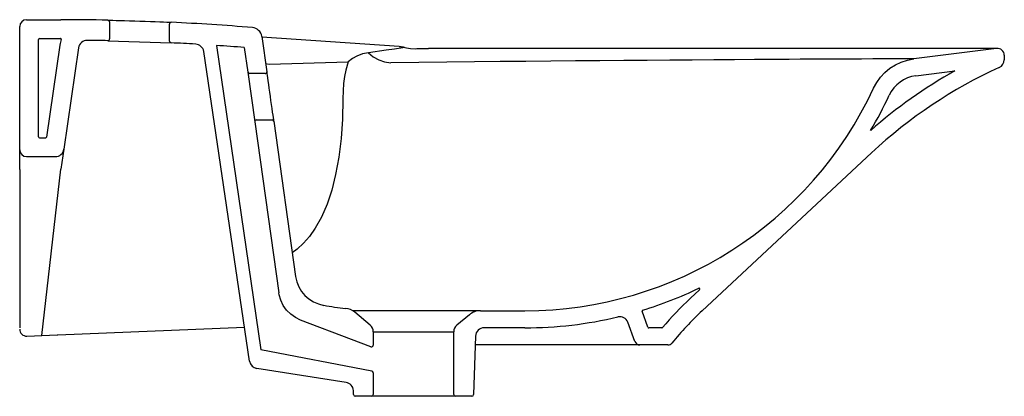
# Model space of a CAD drawing. Header units: millimetres. Extents: x 4356.165 to 4356.74, y 1774.339 to 1774.559.
import ezdxf

# ---------------------------------------------------------------- set-up
doc = ezdxf.new("R2010")
doc.units = ezdxf.units.MM
doc.layers.add('SANINDUSA', color=3, linetype='Continuous')

msp = doc.modelspace()

# ---------------------------------------------------------------- linework, layer by layer
at = {"layer": 'SANINDUSA'}
for p, q in [((4356.1694, 1774.55943), (4356.18937, 1774.55943)), ((4356.1654, 1774.48343), (4356.1654, 1774.55543)), ((4356.2179, 1774.55815), (4356.2179, 1774.54815)), ((4356.2529, 1774.54689), (4356.2529, 1774.5569)), ((4356.1764, 1774.49093), (4356.1764, 1774.54793)), ((4356.1769, 1774.54843), (4356.1892, 1774.54843)), ((4356.30678, 1774.54968), (4356.30967, 1774.52906)), ((4356.38702, 1774.54386), (4356.30683, 1774.54928)), ((4356.18889, 1774.54463), (4356.18112, 1774.49086)), ((4356.19977, 1774.54306), (4356.1912, 1774.48371)), ((4356.2169, 1774.54715), (4356.25386, 1774.54589)), ((4356.28032, 1774.54436), (4356.30622, 1774.36663)), ((4356.29658, 1774.54317), (4356.2986, 1774.52878)), ((4356.38702, 1774.54386), (4356.38715, 1774.54384)), ((4356.39031, 1774.54323), (4356.39132, 1774.54301)), ((4356.73591, 1774.54262), (4356.4042, 1774.54262)), ((4356.73591, 1774.54262), (4356.68758, 1774.53658)), ((4356.29968, 1774.35988), (4356.27285, 1774.54087)), ((4356.7404, 1774.53866), (4356.7404, 1774.53606)), ((4356.30901, 1774.53376), (4356.31117, 1774.53347)), ((4356.31117, 1774.53347), (4356.35716, 1774.53485)), ((4356.2986, 1774.52878), (4356.30268, 1774.49978)), ((4356.30868, 1774.52792), (4356.29959, 1774.52792)), ((4356.68881, 1774.52669), (4356.71155, 1774.52955)), ((4356.30268, 1774.49978), (4356.31672, 1774.39987)), ((4356.30367, 1774.50092), (4356.31276, 1774.50092)), ((4356.31375, 1774.50006), (4356.32647, 1774.40951)), ((4356.1769, 1774.49043), (4356.18062, 1774.49043)), ((4356.1654, 1774.47187), (4356.1654, 1774.48343)), ((4356.1694, 1774.47943), (4356.18625, 1774.47943)), ((4356.1912, 1774.48371), (4356.18952, 1774.47211)), ((4356.66291, 1774.48169), (4356.56397, 1774.38943)), ((4356.1654, 1774.47187), (4356.1654, 1774.38695)), ((4356.1784, 1774.37496), (4356.18952, 1774.47211)), ((4356.56249, 1774.40172), (4356.55715, 1774.39674)), ((4356.1654, 1774.38695), (4356.1654, 1774.37942)), ((4356.43446, 1774.38943), (4356.35979, 1774.38943)), ((4356.37012, 1774.38093), (4356.36109, 1774.38851)), ((4356.42803, 1774.38709), (4356.42069, 1774.38093)), ((4356.43446, 1774.38943), (4356.4604, 1774.38943)), ((4356.53229, 1774.37976), (4356.52889, 1774.3891)), ((4356.35925, 1774.37265), (4356.32944, 1774.38395)), ((4356.52469, 1774.3714), (4356.52059, 1774.38265)), ((4356.16957, 1774.3746), (4356.18723, 1774.37533)), ((4356.18723, 1774.37533), (4356.18769, 1774.37535)), ((4356.18769, 1774.37535), (4356.29672, 1774.37984)), ((4356.3719, 1774.3771), (4356.3719, 1774.3693)), ((4356.3719, 1774.3771), (4356.4189, 1774.3771)), ((4356.4189, 1774.34043), (4356.4189, 1774.3771)), ((4356.4604, 1774.37943), (4356.43663, 1774.37943)), ((4356.54045, 1774.37943), (4356.53276, 1774.37943)), ((4356.37055, 1774.36837), (4356.35924, 1774.37265)), ((4356.43163, 1774.3746), (4356.43044, 1774.34039)), ((4356.37109, 1774.35412), (4356.30622, 1774.36663)), ((4356.52751, 1774.36943), (4356.43145, 1774.36943)), ((4356.54397, 1774.36943), (4356.52751, 1774.36943)), ((4356.35606, 1774.34755), (4356.30386, 1774.35567)), ((4356.3719, 1774.35314), (4356.3719, 1774.34043)), ((4356.36037, 1774.34039), (4356.36029, 1774.34278)), ((4356.3709, 1774.33943), (4356.36137, 1774.33943)), ((4356.4199, 1774.33943), (4356.3709, 1774.33943)), ((4356.42944, 1774.33943), (4356.4199, 1774.33943))]:
    msp.add_line(p, q, dxfattribs=at)
at = {"layer": 'SANINDUSA', "flags": 128}
for points in [[(4356.21693, 1774.55915), (4356.21743, 1774.55914), (4356.21841, 1774.55912), (4356.21986, 1774.55909), (4356.22176, 1774.55904), (4356.22405, 1774.55899), (4356.22666, 1774.55892), (4356.22952, 1774.55884), (4356.23255, 1774.55874), (4356.23566, 1774.55864), (4356.23877, 1774.55853), (4356.24178, 1774.55842), (4356.24461, 1774.55831), (4356.24718, 1774.5582), (4356.24942, 1774.55811), (4356.25126, 1774.55802), (4356.25291, 1774.55795), (4356.25369, 1774.55791), (4356.25395, 1774.5579)], [(4356.39031, 1774.54323), (4356.38909, 1774.54302), (4356.38437, 1774.54229), (4356.37941, 1774.54157), (4356.36907, 1774.54016)], [(4356.38715, 1774.54384), (4356.38822, 1774.54371), (4356.38928, 1774.54351), (4356.39031, 1774.54323)], [(4356.39132, 1774.54301), (4356.39368, 1774.54265), (4356.39631, 1774.5425), (4356.39741, 1774.54252)], [(4356.39741, 1774.54252), (4356.40075, 1774.5426), (4356.4042, 1774.54262)], [(4356.36907, 1774.54016), (4356.36556, 1774.53943), (4356.36233, 1774.53816), (4356.3598, 1774.53671), (4356.35716, 1774.53485)], [(4356.36907, 1774.54016), (4356.3719, 1774.53776), (4356.37509, 1774.53594), (4356.37853, 1774.53475), (4356.38211, 1774.53425)], [(4356.68758, 1774.53658), (4356.68716, 1774.53658), (4356.6859, 1774.53657), (4356.68386, 1774.53657), (4356.68109, 1774.53656), (4356.67944, 1774.53655), (4356.67763, 1774.53655), (4356.67567, 1774.53654), (4356.67355, 1774.53653), (4356.67129, 1774.53652), (4356.66889, 1774.53651), (4356.66636, 1774.5365), (4356.66371, 1774.53649), (4356.65708, 1774.53646), (4356.64977, 1774.53642), (4356.64183, 1774.53638), (4356.63332, 1774.53634), (4356.62734, 1774.53631), (4356.62115, 1774.53627), (4356.61475, 1774.53623), (4356.60817, 1774.53619), (4356.6014, 1774.53615), (4356.59447, 1774.53611), (4356.58286, 1774.53603), (4356.57074, 1774.53595), (4356.55816, 1774.53586), (4356.54517, 1774.53576), (4356.53181, 1774.53566), (4356.51812, 1774.53555), (4356.50415, 1774.53544), (4356.48996, 1774.53531), (4356.47561, 1774.53519), (4356.46097, 1774.53505), (4356.44609, 1774.53491), (4356.43103, 1774.53477), (4356.41479, 1774.5346), (4356.39846, 1774.53443), (4356.38211, 1774.53425)], [(4356.6641, 1774.51944), (4356.66592, 1774.52281), (4356.66811, 1774.52586), (4356.67068, 1774.52861), (4356.67363, 1774.53105), (4356.67685, 1774.53311), (4356.68025, 1774.53471), (4356.68382, 1774.53587), (4356.68758, 1774.53658)], [(4356.35716, 1774.53485), (4356.35581, 1774.5299), (4356.35512, 1774.52623), (4356.3546, 1774.52225), (4356.35426, 1774.51791), (4356.35414, 1774.51327)], [(4356.30967, 1774.52906), (4356.30972, 1774.52871), (4356.30981, 1774.52798), (4356.30995, 1774.52688), (4356.31014, 1774.52543), (4356.31037, 1774.52368), (4356.31064, 1774.52166), (4356.31094, 1774.51945), (4356.31126, 1774.51709), (4356.3116, 1774.51465), (4356.31195, 1774.5122), (4356.31229, 1774.50981), (4356.31262, 1774.50756), (4356.31292, 1774.5055), (4356.31319, 1774.50372), (4356.31341, 1774.50224), (4356.31361, 1774.50099), (4356.31371, 1774.5003), (4356.31375, 1774.50006)], [(4356.35414, 1774.51328), (4356.35385, 1774.50136), (4356.35306, 1774.49004), (4356.35173, 1774.47908), (4356.34987, 1774.46891), (4356.3476, 1774.45985), (4356.34488, 1774.45163), (4356.34166, 1774.44412), (4356.33803, 1774.43756), (4356.33474, 1774.43285), (4356.33121, 1774.4288), (4356.32742, 1774.42534), (4356.32454, 1774.42329)], [(4356.32944, 1774.38395), (4356.3264, 1774.38541), (4356.32365, 1774.38735), (4356.32126, 1774.38973), (4356.31931, 1774.39248), (4356.31785, 1774.39552), (4356.31691, 1774.39875), (4356.31672, 1774.39987)]]:
    msp.add_lwpolyline(points, dxfattribs=at)
at = {"layer": 'SANINDUSA'}
for centre, radius, start, end in [((4356.1694, 1774.55543), 0.004, 90, 180), ((4356.18937, 1773.19655), 1.36288, 88.84163, 90), ((4356.2169, 1774.55815), 0.001, 0, 88.84163), ((4356.2539, 1774.5569), 0.001, 87.28406, 180), ((4356.18937, 1773.19655), 1.36288, 85.28814, 87.28406), ((4356.30083, 1774.54884), 0.006, 8, 85.28814), ((4356.1769, 1774.54793), 0.0005, 90, 180), ((4356.20472, 1774.54234), 0.016, 160.20612, 171.77719), ((4356.1892, 1774.54793), 0.0005, 340.20612, 90), ((4356.2169, 1774.54815), 0.001, 268.83306, 0), ((4356.20472, 1774.54234), 0.005, 89.34659, 171.77719), ((4356.18937, 1773.19655), 1.35088, 88.83306, 89.34659), ((4356.2539, 1774.54689), 0.001, 180, 267.26396), ((4356.18937, 1773.19655), 1.35088, 86.6549, 87.26396), ((4356.26791, 1774.54014), 0.005, 8.43227, 86.6549), ((4356.18937, 1773.19655), 1.35088, 85.44808, 86.13968), ((4356.7364, 1774.53866), 0.004, 0, 97.13241), ((4356.85304, 1774.27781), 0.27878, 114.48924, 133), ((4356.7354, 1774.53606), 0.005, 294.48924, 0), ((4356.29959, 1774.52892), 0.001, 188, 270), ((4356.30868, 1774.52892), 0.001, 270, 8), ((4356.85304, 1774.27781), 0.28878, 119.3364, 131.32141), ((4356.69132, 1774.50684), 0.02, 97.21001, 155.10714), ((4356.4604, 1774.614), 0.22457, 270, 335.10342), ((4356.4604, 1774.614), 0.23457, 329.42601, 335.10714), ((4356.30367, 1774.49992), 0.001, 90, 188), ((4356.31276, 1774.49992), 0.001, 8, 90), ((4356.1769, 1774.49093), 0.0005, 180, 270), ((4356.18062, 1774.49093), 0.0005, 270, 351.77719), ((4356.1694, 1774.48343), 0.004, 180, 270), ((4356.18625, 1774.48443), 0.005, 270, 351.77719), ((4356.34628, 1774.41229), 0.02, 188, 260.39731), ((4356.4604, 1774.614), 0.23457, 287.05737, 295.64815), ((4356.56215, 1774.40209), 0.0005, 313, 115.64815), ((4356.3804, 1774.614), 0.22457, 260.39731, 263.69853), ((4356.6932, 1774.25084), 0.19949, 133, 139.80028), ((4356.35466, 1774.38085), 0.01, 50, 83.69853), ((4356.43446, 1774.37943), 0.01, 90, 130), ((4356.52936, 1774.38927), 0.0005, 107.05737, 200), ((4356.6932, 1774.25084), 0.18949, 133, 140.82879), ((4356.4604, 1774.614), 0.23457, 270, 283.39227), ((4356.51589, 1774.38094), 0.005, 20, 103.39227), ((4356.1694, 1774.3786), 0.004, 180, 272.36103), ((4356.3669, 1774.3771), 0.005, 0, 50), ((4356.4239, 1774.3771), 0.005, 130, 180), ((4356.43663, 1774.37443), 0.005, 90, 178), ((4356.53276, 1774.37993), 0.0005, 200, 270), ((4356.54045, 1774.37993), 0.0005, 270, 319.80028), ((4356.52751, 1774.37243), 0.003, 200, 270), ((4356.54397, 1774.37243), 0.003, 270, 320.82879), ((4356.3709, 1774.3693), 0.001, 249.23726, 0), ((4356.30463, 1774.36061), 0.005, 188.43227, 261.15527), ((4356.3709, 1774.35314), 0.001, 0, 79.08171), ((4356.35529, 1774.34261), 0.005, 2, 81.15527), ((4356.36137, 1774.34043), 0.001, 182, 270), ((4356.3709, 1774.34043), 0.001, 270, 0), ((4356.4199, 1774.34043), 0.001, 180, 270), ((4356.42944, 1774.34043), 0.001, 270, 358)]:
    msp.add_arc(centre, radius, start, end, dxfattribs=at)

doc.saveas('drawing.dxf')
